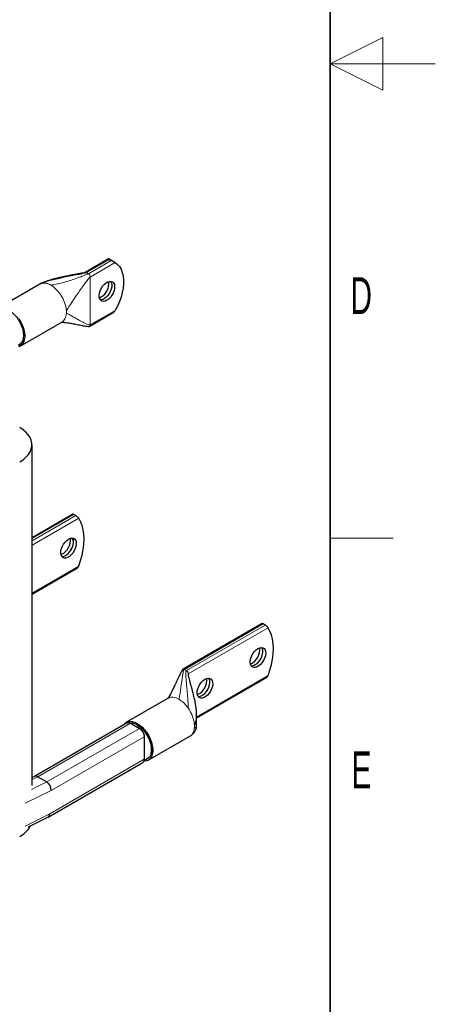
# Model space of a CAD drawing. Header units: millimetres. Extents: x 5 to 418, y 2 to 292.
# Tile 20 of 21: x 379 to 418, y 58 to 151. Entities that reach past the tile are written whole.
import ezdxf

# ---------------------------------------------------------------- set-up
doc = ezdxf.new("R2010")
doc.units = ezdxf.units.MM
doc.layers.add('SLD-0', color=7, linetype='Continuous')
doc.styles.add('SLDTEXTSTYLE0', font='TXT', dxfattribs={"width": 0.605})

msp = doc.modelspace()

# ---------------------------------------------------------------- linework, layer by layer
at = {"color": 7, "linetype": 'Continuous', "lineweight": 25}
for p, q in [((386.9703, 128.7388), (384.7318, 127.4466)), ((387.5611, 128.4028), (387.0181, 128.7163)), ((387.0375, 128.6911), (387.2185, 128.5866)), ((380.4484, 126.3481), (376.4886, 124.0622)), ((385.1688, 122.3522), (387.4073, 123.6444)), ((378.5685, 120.4594), (382.5283, 122.7454)), ((379.6901, 78.7591), (379.6901, 111.1068)), ((383.5632, 104.5171), (379.6901, 102.2812)), ((383.8391, 104.3808), (383.6581, 104.4853)), ((379.6901, 96.9345), (384.0002, 99.4226)), ((401.552, 94.1323), (394.043, 89.7975)), ((401.8279, 93.9961), (401.6469, 94.1006)), ((395.3104, 85.1824), (401.989, 89.0379)), ((392.6107, 87.0531), (388.6509, 84.7672)), ((395.048, 87.1942), (395.0351, 87.2605)), ((388.7198, 84.7081), (379.9177, 79.6267)), ((389.0403, 84.6762), (389.8888, 84.1864)), ((390.3413, 83.4039), (390.3413, 81.2541)), ((390.7307, 81.1644), (394.6905, 83.4504)), ((394.6856, 83.4594), (394.7082, 83.4701)), ((381.2163, 75.7708), (390.2092, 80.9623)), ((379.9249, 79.6302), (379.6901, 79.5146)), ((380.2408, 79.5964), (381.0893, 79.1066)), ((379.3663, 74.8593), (381.202, 75.7632))]:
    msp.add_line(p, q, dxfattribs=at)
at = {"color": 7, "linetype": 'Continuous', "lineweight": 18}
for p, q in [((384.8598, 127.434), (387.0375, 128.6911)), ((387.2185, 128.5866), (385.0409, 127.3295)), ((385.2219, 127.0159), (387.5922, 128.3843)), ((384.7995, 127.4568), (384.8598, 127.434)), ((384.8598, 127.434), (385.0409, 127.3295)), ((380.6238, 126.4198), (380.4533, 126.3391)), ((380.689, 126.4339), (380.6238, 126.4198)), ((385.2219, 127.0159), (385.2219, 122.4694)), ((387.5922, 123.8378), (385.2219, 122.4694)), ((379.6901, 102.1946), (383.6581, 104.4853)), ((383.8391, 104.3808), (379.6901, 101.9856)), ((379.6901, 101.5676), (384.1262, 104.1285)), ((384.1262, 99.582), (379.6901, 97.0211)), ((394.171, 89.7848), (401.6469, 94.1006)), ((401.8279, 93.9961), (394.352, 89.6803)), ((394.5331, 89.3668), (402.115, 93.7438)), ((394.171, 89.7848), (394.352, 89.6803)), ((394.352, 89.6803), (394.4124, 89.6335)), ((394.5331, 89.3668), (394.5331, 89.173)), ((402.115, 89.1973), (395.3074, 85.2673)), ((394.5151, 86.1267), (394.45, 86.2159)), ((389.0403, 84.6762), (380.2408, 79.5964)), ((389.8888, 84.1864), (381.0893, 79.1066)), ((390.3413, 83.4039), (381.5087, 78.305)), ((390.3413, 81.2541), (381.3718, 76.0761)), ((380.2408, 79.5964), (379.6901, 79.3252)), ((381.0893, 79.1066), (379.6283, 78.3871)), ((381.5087, 78.305), (379.0248, 77.0819)), ((381.3718, 76.0761), (379.0248, 74.9204))]:
    msp.add_line(p, q, dxfattribs=at)
at = {"color": 7, "linetype": 'Continuous', "lineweight": 25, "flags": 128}
for points in [[(387.5922, 128.3843), (387.8106, 128.2173), (387.9974, 128.0044), (388.1502, 127.7486), (388.2666, 127.4534), (388.3452, 127.1229), (388.3848, 126.7619), (388.3848, 126.3753), (388.3452, 125.9685), (388.2666, 125.5474), (388.1502, 125.1177), (387.9974, 124.6855), (387.8106, 124.2569), (387.5922, 123.8378)], [(386.8058, 124.8078), (386.6362, 124.7328), (386.4758, 124.7076), (386.3331, 124.7336), (386.2159, 124.8094), (386.1305, 124.9309), (386.0816, 125.0915), (386.0716, 125.2826), (386.1013, 125.4939), (386.1689, 125.714), (386.2709, 125.931), (386.4017, 126.1333), (386.5543, 126.3098), (386.7204, 126.4512), (386.8912, 126.5498), (387.0573, 126.6002), (387.2099, 126.5998), (387.3407, 126.5486), (387.4427, 126.4493), (387.5103, 126.3073), (387.5399, 126.1302), (387.53, 125.9277), (387.481, 125.7105), (387.3957, 125.4905), (387.2785, 125.2794), (387.1358, 125.0887), (386.9754, 124.9286), (386.8058, 124.8078)], [(387.1716, 126.6049), (387.2382, 126.4644), (387.2678, 126.2873), (387.2579, 126.0847), (387.2089, 125.8676), (387.1236, 125.6475), (387.0064, 125.4365), (386.8637, 125.2458), (386.7033, 125.0857), (386.5337, 124.9649)], [(387.1723, 126.6048), (387.2393, 126.4637), (387.269, 126.2867), (387.259, 126.0841), (387.2101, 125.8669), (387.1247, 125.6469), (387.0075, 125.4358), (386.8649, 125.2451), (386.7044, 125.0851), (386.5348, 124.9643)], [(386.0908, 125.0456), (386.0931, 125.0463), (386.2627, 125.1213)], [(376.7177, 123.9863), (376.8497, 124.0104), (377.0642, 124.0021), (377.2928, 123.9408), (377.5286, 123.8285), (377.7643, 123.6686), (377.9929, 123.4659), (378.2074, 123.2266), (378.4012, 122.958), (378.5686, 122.6681), (378.7043, 122.3659), (378.8043, 122.0605), (378.8656, 121.7612), (378.8862, 121.477), (378.8656, 121.2167), (378.8043, 120.9881), (378.7043, 120.7982), (378.5686, 120.6527), (378.4012, 120.556), (378.366, 120.5434)], [(378.4319, 123.0796), (378.6106, 122.7864), (378.7598, 122.4789), (378.8755, 122.1655), (378.9543, 121.8546), (378.9943, 121.5549), (378.9943, 121.2744), (378.9543, 121.0208), (378.8755, 120.801), (378.7598, 120.621), (378.6106, 120.4858), (378.4319, 120.399)], [(378.5185, 109.474), (378.8388, 109.6827), (379.1132, 109.9122), (379.3377, 110.1591), (379.509, 110.4199), (379.6246, 110.6906), (379.6828, 110.9674), (379.6828, 111.2463), (379.6246, 111.5231), (379.509, 111.7938), (379.3377, 112.0545), (379.1132, 112.3015), (378.8388, 112.5309), (378.5185, 112.7397)], [(384.1262, 99.582), (384.3064, 100.1123), (384.4484, 100.6393), (384.5509, 101.1578), (384.6129, 101.6624), (384.6336, 102.1481), (384.6129, 102.6099), (384.5509, 103.043), (384.4484, 103.4432), (384.3064, 103.8062), (384.1262, 104.1285)], [(383.1628, 102.1483), (383.3324, 102.2233), (383.4928, 102.2485), (383.6355, 102.2225), (383.7527, 102.1467), (383.838, 102.0252), (383.887, 101.8646), (383.8969, 101.6735), (383.8673, 101.4622), (383.7996, 101.2421), (383.6977, 101.0251), (383.5669, 100.8228), (383.4143, 100.6463), (383.2482, 100.5049), (383.0774, 100.4063), (382.9113, 100.3559), (382.7587, 100.3563), (382.6279, 100.4075), (382.5259, 100.5068), (382.4583, 100.6488), (382.4286, 100.8259), (382.4386, 101.0284), (382.4875, 101.2456), (382.5729, 101.4656), (382.6901, 101.6767), (382.8327, 101.8674), (382.9932, 102.0275), (383.1628, 102.1483)], [(382.4478, 100.6876), (382.5343, 100.7198), (382.7051, 100.8184), (382.8712, 100.9598), (383.0238, 101.1363), (383.1546, 101.3386), (383.2566, 101.5556), (383.3242, 101.7757), (383.3539, 101.987), (383.3439, 102.1781), (383.3347, 102.224)], [(382.5249, 100.5083), (382.6392, 100.5129), (382.8053, 100.5634), (382.9761, 100.662), (383.1422, 100.8033), (383.2948, 100.9799), (383.4256, 101.1822), (383.5276, 101.3992), (383.5952, 101.6193), (383.6248, 101.8306), (383.6149, 102.0217), (383.5659, 102.1823), (383.5286, 102.2469)], [(382.5253, 100.5077), (382.6403, 100.5123), (382.8064, 100.5627), (382.9772, 100.6613), (383.1433, 100.8027), (383.2959, 100.9793), (383.4267, 101.1815), (383.5287, 101.3985), (383.5963, 101.6186), (383.626, 101.8299), (383.616, 102.021), (383.5671, 102.1816), (383.5293, 102.2469)], [(402.115, 89.1973), (402.2952, 89.7275), (402.4372, 90.2546), (402.5397, 90.7731), (402.6016, 91.2777), (402.6224, 91.7634), (402.6016, 92.2252), (402.5397, 92.6583), (402.4372, 93.0585), (402.2952, 93.4215), (402.115, 93.7438)], [(401.1516, 91.7635), (401.3212, 91.8386), (401.4816, 91.8637), (401.6243, 91.8378), (401.7415, 91.762), (401.8268, 91.6405), (401.8758, 91.4799), (401.8857, 91.2888), (401.8561, 91.0775), (401.7884, 90.8574), (401.6865, 90.6404), (401.5557, 90.4381), (401.4031, 90.2616), (401.237, 90.1202), (401.0662, 90.0216), (400.9001, 89.9712), (400.7475, 89.9716), (400.6167, 90.0228), (400.5147, 90.1221), (400.4471, 90.2641), (400.4174, 90.4412), (400.4274, 90.6437), (400.4763, 90.8609), (400.5617, 91.0809), (400.6789, 91.292), (400.8215, 91.4827), (400.982, 91.6428), (401.1516, 91.7635)], [(400.4366, 90.3029), (400.5231, 90.3351), (400.6939, 90.4337), (400.86, 90.5751), (401.0126, 90.7516), (401.1434, 90.9539), (401.2454, 91.1709), (401.313, 91.391), (401.3427, 91.6023), (401.3327, 91.7934), (401.3235, 91.8393)], [(400.5137, 90.1236), (400.628, 90.1282), (400.7941, 90.1787), (400.9649, 90.2772), (401.131, 90.4186), (401.2836, 90.5952), (401.4144, 90.7975), (401.5163, 91.0145), (401.584, 91.2346), (401.6136, 91.4459), (401.6037, 91.637), (401.5547, 91.7976), (401.5174, 91.8622)], [(400.5141, 90.123), (400.6291, 90.1276), (400.7952, 90.178), (400.966, 90.2766), (401.1321, 90.418), (401.2847, 90.5946), (401.4155, 90.7968), (401.5175, 91.0138), (401.5851, 91.2339), (401.6148, 91.4452), (401.6048, 91.6363), (401.5559, 91.7969), (401.5181, 91.8621)], [(396.117, 88.8571), (396.2866, 88.9321), (396.447, 88.9573), (396.5897, 88.9313), (396.7069, 88.8556), (396.7922, 88.7341), (396.8412, 88.5735), (396.8511, 88.3824), (396.8215, 88.1711), (396.7538, 87.951), (396.6519, 87.734), (396.5211, 87.5317), (396.3685, 87.3551), (396.2024, 87.2138), (396.0316, 87.1152), (395.8655, 87.0647), (395.7129, 87.0651), (395.5821, 87.1164), (395.4801, 87.2157), (395.4125, 87.3577), (395.3828, 87.5347), (395.3928, 87.7373), (395.4417, 87.9545), (395.5271, 88.1745), (395.6443, 88.3856), (395.7869, 88.5763), (395.9474, 88.7363), (396.117, 88.8571)], [(395.402, 87.3965), (395.4885, 87.4287), (395.6593, 87.5273), (395.8254, 87.6686), (395.978, 87.8452), (396.1088, 88.0475), (396.2108, 88.2645), (396.2784, 88.4846), (396.3081, 88.6959), (396.2981, 88.887), (396.2889, 88.9328)], [(395.4791, 87.2171), (395.5934, 87.2218), (395.7595, 87.2723), (395.9303, 87.3708), (396.0964, 87.5122), (396.249, 87.6888), (396.3798, 87.891), (396.4817, 88.1081), (396.5494, 88.3282), (396.579, 88.5394), (396.5691, 88.7306), (396.5201, 88.8912), (396.4828, 88.9558)], [(395.4795, 87.2166), (395.5945, 87.2212), (395.7606, 87.2716), (395.9314, 87.3702), (396.0975, 87.5116), (396.2501, 87.6881), (396.3809, 87.8904), (396.4829, 88.1074), (396.5505, 88.3275), (396.5802, 88.5388), (396.5702, 88.7299), (396.5213, 88.8905), (396.4835, 88.9557)], [(388.3983, 84.5224), (388.4595, 84.6055), (388.6087, 84.7408), (388.7874, 84.8276), (388.9908, 84.8636), (389.2132, 84.8479), (389.4487, 84.7808), (389.6908, 84.6642)], [(388.9695, 84.7104), (389.012, 84.7154), (389.2264, 84.7071), (389.455, 84.6458), (389.6908, 84.5336), (389.9265, 84.3736), (390.1551, 84.1709), (390.3696, 83.9316), (390.5635, 83.663), (390.7308, 83.3731), (390.8665, 83.0709), (390.9666, 82.7655), (391.0278, 82.4662), (391.0484, 82.182), (391.0278, 81.9217), (390.9666, 81.6931), (390.8665, 81.5032), (390.7308, 81.3577), (390.5635, 81.261), (390.562, 81.2605)], [(389.6908, 84.6642), (389.9329, 84.5013), (390.1684, 84.2965), (390.3908, 84.0554), (390.5942, 83.7846), (390.7729, 83.4914), (390.9221, 83.1839), (391.0377, 82.8705), (391.1166, 82.5596), (391.1565, 82.2599), (391.1565, 81.9794), (391.1166, 81.7258), (391.0377, 81.506), (390.9221, 81.326), (390.7729, 81.1908), (390.5942, 81.104), (390.3908, 81.068), (390.3343, 81.0671)], [(389.6908, 84.5009), (389.9216, 84.3443), (390.1455, 84.1458), (390.3555, 83.9115), (390.5453, 83.6485), (390.7091, 83.3647), (390.8421, 83.0687), (390.94, 82.7697), (391, 82.4766), (391.0202, 82.1984), (391, 81.9435), (390.94, 81.7196), (390.9326, 81.7011)]]:
    msp.add_lwpolyline(points, dxfattribs=at)
at = {"color": 7, "linetype": 'Continuous', "lineweight": 25}
for centre, radius, start, end in [((385.4743, 126.4126), 1.5129, 301.407931, 6.42797), ((386.1999, 125.4752), 0.6098, 266.994805, 303.193057), ((386.2011, 125.4742), 0.6094, 266.912488, 303.200919), ((380.0517, 79.3219), 0.3333, 55.427054, 112.34566), ((380.5829, 78.3311), 0.9262, 358.382702, 56.851738), ((381.0304, 76.0589), 0.3419, 300.132733, 2.886585), ((377.4246, 76.0702), 2.3962, 297.160611, 331.992697)]:
    msp.add_arc(centre, radius, start, end, dxfattribs=at)
at = {"color": 7, "linetype": 'Continuous', "lineweight": 18}
for centre in [(380.9988, 123.6993), (393.1611, 84.4043)]:
    msp.add_arc(centre, 1.9603, 356.881452, 3.118548, dxfattribs=at)
at = {"color": 7, "linetype": 'Continuous', "lineweight": 25}
for points, knots in [([(387.0375, 128.6911), (387.0234, 128.6995), (386.9953, 128.7162), (386.9712, 128.7337), (386.9663, 128.7418), (386.9852, 128.7352), (387.0146, 128.7179), (387.0233, 128.7127)], [0, 0, 0, 0, 0.1516698, 0.302374, 0.5303538, 0.8602887, 1, 1, 1, 1]), ([(387.5922, 128.3843), (387.5605, 128.4028), (387.5047, 128.4354), (387.4021, 128.4887), (387.3204, 128.531), (387.2602, 128.563), (387.2311, 128.5795), (387.2185, 128.5866)], [0, 0, 0, 0, 0.33895434, 0.5950662, 0.76719156, 0.89990502, 1, 1, 1, 1]), ([(384.7313, 127.4463), (384.7295, 127.4454), (384.7257, 127.4434), (384.7143, 127.4391), (384.6842, 127.4301), (384.571, 127.404), (384.3613, 127.3654), (384.0628, 127.3116), (383.5818, 127.2249), (383.0976, 127.1327), (382.619, 127.0321), (382.2747, 126.9548), (381.8778, 126.8588), (381.4092, 126.7287), (380.9068, 126.5727), (380.5824, 126.4123), (380.4262, 126.3351)], [0, 0, 0, 0, 0.0019338, 0.0040394, 0.0090509, 0.0228749, 0.0789615, 0.1511334, 0.2274689, 0.411757, 0.4872892, 0.5591316, 0.6499067, 0.7623903, 0.8855766, 1, 1, 1, 1]), ([(387.4069, 123.6452), (387.409, 123.6461), (387.4522, 123.6643), (387.5205, 123.7307), (387.5695, 123.8038), (387.5922, 123.8378)], [0, 0, 0, 0, 0.0268661, 0.5483246, 1, 1, 1, 1]), ([(382.512, 122.7336), (382.5103, 122.7325), (382.5022, 122.7274), (382.541, 122.7313), (382.6354, 122.7273), (382.8038, 122.7143), (383.093, 122.6772), (383.4973, 122.6083), (383.9616, 122.5186), (384.4299, 122.4229), (384.8023, 122.3547), (385.0256, 122.3291), (385.1103, 122.3334), (385.1472, 122.3416), (385.162, 122.3489), (385.169, 122.3523)], [0, 0, 0, 0, 0.0212449, 0.1008433, 0.1678331, 0.2274619, 0.3367746, 0.4674735, 0.6205018, 0.7794843, 0.9175233, 0.9672983, 0.9856423, 0.9932217, 1, 1, 1, 1]), ([(383.6581, 104.4853), (383.641, 104.4944), (383.607, 104.5126), (383.5755, 104.5215), (383.5676, 104.5168), (383.5644, 104.5149)], [0, 0, 0, 0, 0.37061924, 0.74033638, 1, 1, 1, 1]), ([(384.1262, 104.1285), (384.1076, 104.1529), (384.0731, 104.1983), (383.9948, 104.27), (383.92, 104.3288), (383.8688, 104.3633), (383.8437, 104.378), (383.8391, 104.3808)], [0, 0, 0, 0, 0.3022499, 0.5607462, 0.7573888, 0.9548841, 1, 1, 1, 1]), ([(383.999, 99.4248), (384.006, 99.4281), (384.0365, 99.4424), (384.0845, 99.4945), (384.1118, 99.5517), (384.1262, 99.582)], [0, 0, 0, 0, 0.122176, 0.5350413, 1, 1, 1, 1]), ([(401.6469, 94.1006), (401.6298, 94.1097), (401.5957, 94.1278), (401.5643, 94.1368), (401.5564, 94.1321), (401.5532, 94.1301)], [0, 0, 0, 0, 0.37061924, 0.74033638, 1, 1, 1, 1]), ([(402.115, 93.7438), (402.0964, 93.7682), (402.0619, 93.8136), (401.9836, 93.8853), (401.9088, 93.9441), (401.8576, 93.9786), (401.8325, 93.9933), (401.8279, 93.9961)], [0, 0, 0, 0, 0.3022499, 0.5607462, 0.7573888, 0.9548841, 1, 1, 1, 1]), ([(394.0428, 89.7974), (394.0346, 89.7917), (394.0167, 89.7793), (393.9494, 89.7036), (393.8562, 89.5316), (393.705, 89.233), (393.543, 88.8948), (393.3829, 88.5589), (393.2338, 88.2425), (393.0641, 87.8832), (392.8906, 87.5376), (392.7427, 87.2688), (392.6576, 87.1335), (392.612, 87.0699), (392.5869, 87.0413), (392.5958, 87.047), (392.6002, 87.0497)], [0, 0, 0, 0, 0.0085685, 0.0185101, 0.0846532, 0.1722017, 0.3048423, 0.400103, 0.4848182, 0.6035245, 0.7446496, 0.8150474, 0.883614, 0.9201671, 0.9613033, 1, 1, 1, 1]), ([(394.5331, 89.3668), (394.5307, 89.3649), (394.5254, 89.3608), (394.521, 89.3508), (394.5156, 89.3298), (394.5155, 89.2722), (394.5345, 89.1548), (394.5779, 88.9696), (394.6724, 88.6176), (394.8245, 88.0838), (394.9981, 87.4313), (395.1446, 86.7862), (395.2474, 86.1996), (395.3018, 85.6689), (395.2981, 85.2132), (395.2549, 84.8372), (395.1617, 84.6145), (395.1185, 84.511)], [0, 0, 0, 0, 0.002055, 0.0045699, 0.0076531, 0.0173772, 0.0434288, 0.0855948, 0.1393879, 0.2740426, 0.4316042, 0.5548464, 0.6758647, 0.788818, 0.8686846, 0.9390076, 1, 1, 1, 1]), ([(401.9878, 89.0401), (401.9948, 89.0434), (402.0253, 89.0577), (402.0733, 89.1098), (402.1006, 89.167), (402.115, 89.1973)], [0, 0, 0, 0, 0.122176, 0.5350413, 1, 1, 1, 1]), ([(395.2982, 84.1927), (395.2992, 84.1974), (395.3018, 84.2091), (395.3098, 84.2768), (395.3171, 84.4162), (395.3225, 84.6374), (395.3207, 84.9518), (395.3144, 85.2391), (395.2974, 85.4403), (395.2936, 85.486)], [0, 0, 0, 0, 0.0107658, 0.0273767, 0.1623026, 0.3513328, 0.5578107, 0.8997162, 1, 1, 1, 1]), ([(388.7207, 84.7066), (388.7253, 84.7098), (388.7465, 84.7248), (388.793, 84.7364), (388.8587, 84.7398), (388.9413, 84.7254), (389.0033, 84.6946), (389.0403, 84.6762)], [0, 0, 0, 0, 0.0570936, 0.2676137, 0.478132, 0.6886488, 1, 1, 1, 1]), ([(388.9661, 84.7242), (388.9655, 84.7255), (388.9642, 84.7287), (388.9253, 84.7323), (388.8812, 84.7356), (388.8574, 84.7374)], [0, 0, 0, 0, 0.244343, 0.5924532, 1, 1, 1, 1]), ([(389.8888, 84.1864), (389.895, 84.1827), (389.9075, 84.1753), (389.9263, 84.1631), (389.9451, 84.15), (389.9699, 84.1314), (389.9946, 84.1112), (390.0188, 84.0895), (390.0427, 84.0668), (390.0661, 84.0427), (390.0889, 84.0173), (390.1056, 83.9976), (390.122, 83.9774), (390.1379, 83.9567), (390.1534, 83.9354), (390.1685, 83.9136), (390.183, 83.8915), (390.2018, 83.8614), (390.2194, 83.8307), (390.2442, 83.7837), (390.2628, 83.7439), (390.2825, 83.6957), (390.2942, 83.6634), (390.3046, 83.6311), (390.314, 83.599), (390.322, 83.567), (390.3292, 83.532), (390.3342, 83.5017), (390.339, 83.463), (390.3411, 83.4305), (390.3413, 83.4093), (390.3413, 83.4039)], [0, 0, 0, 0, 0.0264405, 0.052881, 0.0793215, 0.1062199, 0.1590896, 0.1855301, 0.2124289, 0.2652633, 0.2916862, 0.3185671, 0.3449378, 0.3713536, 0.3977469, 0.4245977, 0.4509343, 0.477316, 0.5304796, 0.5567812, 0.6361867, 0.6624565, 0.7152569, 0.7418002, 0.7680446, 0.8207941, 0.8473117, 0.8851407, 0.9229697, 0.9803834, 1, 1, 1, 1]), ([(394.7121, 83.4629), (394.7395, 83.4796), (394.7954, 83.5137), (394.889, 83.5872), (394.985, 83.6765), (395.1114, 83.8154), (395.2061, 83.969), (395.27, 84.109), (395.2904, 84.1697), (395.2982, 84.1927)], [0, 0, 0, 0, 0.11502283, 0.23450945, 0.36308168, 0.50314171, 0.79715024, 0.92301255, 1, 1, 1, 1]), ([(390.3413, 81.2541), (390.3401, 81.2259), (390.3377, 81.1697), (390.3185, 81.0966), (390.2881, 81.0351), (390.2513, 80.9894), (390.2211, 80.9714), (390.2083, 80.9638)], [0, 0, 0, 0, 0.2114997, 0.4229638, 0.6344268, 0.8458883, 1, 1, 1, 1]), ([(390.2727, 81.0178), (390.3077, 81.0604), (390.364, 81.1288), (390.4619, 81.2128), (390.5275, 81.244), (390.5626, 81.2607)], [0, 0, 0, 0, 0.4346819, 0.6978779, 1, 1, 1, 1])]:
    msp.add_open_spline(points, degree=3, knots=knots, dxfattribs=at)
at = {"color": 7, "linetype": 'Continuous', "lineweight": 18}
for points, knots in [([(384.8598, 127.434), (384.8556, 127.4318), (384.8459, 127.4269), (384.8266, 127.42), (384.7872, 127.4074), (384.6864, 127.3812), (384.5142, 127.3432), (384.2725, 127.2937), (383.898, 127.2198), (383.3816, 127.119), (382.7588, 126.9929), (382.1413, 126.8594), (381.5733, 126.7219), (381.0665, 126.5861), (380.7613, 126.4715), (380.6238, 126.4198)], [0, 0, 0, 0, 0.0036808, 0.0083182, 0.014015, 0.0317468, 0.0778672, 0.1330396, 0.199308, 0.3386037, 0.4943551, 0.6373366, 0.7749656, 0.8986365, 1, 1, 1, 1]), ([(385.0409, 127.3295), (385.0342, 127.3259), (385.0186, 127.3175), (384.9792, 127.2994), (384.8922, 127.2617), (384.6708, 127.1728), (384.3087, 127.0367), (383.82, 126.8633), (383.2533, 126.6737), (382.642, 126.4894), (382.0423, 126.3256), (381.6592, 126.27), (381.4884, 126.2451)], [0, 0, 0, 0, 0.006916, 0.0161268, 0.0353978, 0.0836937, 0.207239, 0.3467645, 0.5014804, 0.6889618, 0.8613325, 1, 1, 1, 1]), ([(384.7332, 127.4439), (384.7387, 127.448), (384.7566, 127.4611), (384.782, 127.4586), (384.7995, 127.4568)], [0, 0, 0, 0, 0.3114733, 1, 1, 1, 1]), ([(385.2219, 127.0159), (385.2156, 127.0116), (385.201, 127.0014), (385.1694, 126.9709), (385.1031, 126.8997), (384.9454, 126.7084), (384.6996, 126.3863), (384.3773, 125.9455), (384.0116, 125.4294), (383.6283, 124.869), (383.2626, 124.3187), (383.0507, 123.9641), (382.9562, 123.806)], [0, 0, 0, 0, 0.006578, 0.015432, 0.0341435, 0.0814986, 0.2037017, 0.342567, 0.4972746, 0.6856842, 0.8598167, 1, 1, 1, 1]), ([(382.5256, 122.7497), (382.5787, 122.7837), (382.6956, 122.8584), (382.8258, 123.048), (382.9239, 123.2928), (382.9454, 123.4927), (382.9562, 123.5927)], [0, 0, 0, 0, 0.2175353, 0.4783568, 0.7391784, 1, 1, 1, 1]), ([(382.9562, 123.5927), (383.0457, 123.5473), (383.246, 123.4457), (383.5919, 123.2487), (383.9767, 123.0303), (384.3519, 122.8212), (384.6834, 122.6464), (384.9373, 122.5287), (385.1013, 122.468), (385.1827, 122.4597), (385.2089, 122.4634), (385.2179, 122.4676), (385.2219, 122.4694)], [0, 0, 0, 0, 0.1329337, 0.2976056, 0.4769326, 0.6535774, 0.7930056, 0.9051314, 0.9721615, 0.9904827, 0.995749, 1, 1, 1, 1]), ([(385.2219, 122.4694), (385.2194, 122.4432), (385.2145, 122.3907), (385.1841, 122.3651), (385.169, 122.3524)], [0, 0, 0, 0, 0.5008745, 1, 1, 1, 1]), ([(393.6506, 86.9501), (393.6722, 87.0544), (393.7205, 87.2877), (393.7828, 87.7333), (393.8512, 88.2326), (393.9191, 88.7236), (393.9866, 89.1529), (394.0476, 89.4746), (394.1015, 89.6677), (394.1413, 89.7574), (394.1625, 89.777), (394.171, 89.7848)], [0, 0, 0, 0, 0.1315211, 0.294482, 0.4728202, 0.649402, 0.7894785, 0.9027704, 0.971116, 0.9883755, 1, 1, 1, 1]), ([(394.352, 89.6803), (394.3486, 89.6777), (394.3407, 89.6718), (394.3326, 89.6583), (394.3204, 89.6301), (394.3052, 89.5545), (394.2987, 89.4208), (394.3019, 89.23), (394.318, 88.9306), (394.3527, 88.5116), (394.4011, 87.998), (394.4496, 87.4801), (394.4886, 86.9921), (394.5176, 86.547), (394.5159, 86.2572), (394.5151, 86.1267)], [0, 0, 0, 0, 0.00368085, 0.00831822, 0.01401495, 0.03174685, 0.07786722, 0.13303963, 0.19930796, 0.33860371, 0.49435509, 0.63733658, 0.77496564, 0.89863645, 1, 1, 1, 1]), ([(393.6506, 86.9501), (393.5582, 86.9976), (393.3735, 87.0925), (393.1054, 87.1549), (392.86, 87.1485), (392.6936, 87.1101), (392.6234, 87.0564), (392.6134, 87.0488)], [0, 0, 0, 0, 0.2400406, 0.4800813, 0.7201219, 0.9601625, 1, 1, 1, 1]), ([(394.7082, 83.4701), (394.7237, 83.4769), (394.8199, 83.5193), (394.9463, 83.6822), (395.0783, 83.9488), (395.1051, 84.1814), (395.1185, 84.2977)], [0, 0, 0, 0, 0.0598883, 0.3732588, 0.6866294, 1, 1, 1, 1]), ([(395.1185, 84.2977), (395.1703, 84.2677), (395.2841, 84.2019), (395.3072, 84.1875), (395.2957, 84.1942), (395.2941, 84.1951)], [0, 0, 0, 0, 0.4183889, 0.9187331, 1, 1, 1, 1])]:
    msp.add_open_spline(points, degree=3, knots=knots, dxfattribs=at)
for points in [[(385.0409, 127.3295), (385.0646, 127.3126), (385.112, 127.2789), (385.1719, 127.1961), (385.2137, 127.1028), (385.2192, 127.0449), (385.2219, 127.0159)], [(381.4884, 126.2451), (381.3466, 126.3149), (381.063, 126.4544), (380.8136, 126.4407), (380.689, 126.4339)], [(382.9562, 123.806), (382.9454, 123.9184), (382.9237, 124.1432), (382.8264, 124.5017), (382.6855, 124.8599), (382.5011, 125.2075), (382.2811, 125.5318), (382.033, 125.8201), (381.7656, 126.0676), (381.5808, 126.186), (381.4884, 126.2451)], [(394.043, 89.7975), (394.0617, 89.8043), (394.0991, 89.8178), (394.147, 89.7958), (394.171, 89.7848)], [(394.4124, 89.6335), (394.4294, 89.6148), (394.4633, 89.5773), (394.5019, 89.5071), (394.5281, 89.434), (394.5314, 89.3892), (394.5331, 89.3668)], [(394.45, 86.2159), (394.3253, 86.3667), (394.0759, 86.6684), (393.7924, 86.8562), (393.6506, 86.9501)], [(395.1185, 84.511), (395.1049, 84.6427), (395.0777, 84.906), (394.9485, 85.3264), (394.7649, 85.7437), (394.5983, 85.9991), (394.5151, 86.1267)]]:
    msp.add_open_spline(points, degree=3, dxfattribs=at)
at = {"layer": 'SLD-0', "lineweight": 35}
msp.add_line((408, 12), (408, 282.5), dxfattribs=at)
at = {"layer": 'SLD-0', "lineweight": 18}
for p, q in [((413, 149.75), (408, 147.25)), ((413, 144.75), (413, 149.75)), ((418, 147.25), (408, 147.25)), ((408, 147.25), (413, 144.75)), ((408, 102.25), (414, 102.25))]:
    msp.add_line(p, q, dxfattribs=at)

# ---------------------------------------------------------------- texts
at = {"layer": 'SLD-0', "char_height": 3.5, "attachment_point": 2, "style": 'SLDTEXTSTYLE0'}
for s, insert in [('D', (410.9597, 127.0011)), ('E', (410.9816, 82.0011))]:
    msp.add_mtext(s, dxfattribs=dict(at, insert=insert))

doc.saveas('drawing.dxf')
